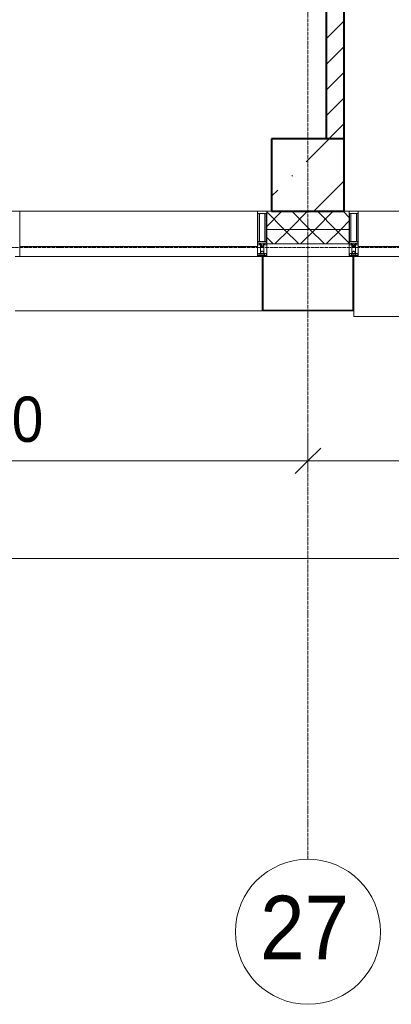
# Model space of a CAD drawing. Header units: millimetres. Extents: x -816133 to 919604, y 87941 to 147341.
# Tile 191 of 201: x 137996 to 140046, y 116759 to 122190. Entities that reach past the tile are written whole.
import ezdxf

# ---------------------------------------------------------------- set-up
doc = ezdxf.new("R2010")
doc.units = ezdxf.units.MM
doc.linetypes.add('ADSK_Линия сетки', pattern=[25, 20, -2.5, 0, -2.5])
doc.linetypes.add('Линия сетки', pattern=[25, 20, -2.5, 0, -2.5])
for name, color, linetype, lineweight in [('A-010-D_DIM', 7, 'Continuous', 9), ('A-200-M_WALL', 7, 'Continuous', 18), ('A-200-M_WALL_INT', 7, 'Continuous', 18), ('A-200-M_WALL_PAT', 7, 'Continuous', 40), ('A-214-M_CURT_WALL', 7, 'Continuous', 18), ('A-215-M_CURT_PANEL', 7, 'Continuous', 18), ('A-280-M_COLUMN', 7, 'Continuous', 18), ('S-280-M_COLUMN', 7, 'Continuous', 18), ('Z-030-M_GRID', 7, 'Continuous', 9), ('Z-033_T_GRIDREF', 7, 'Continuous', 20), ('Z-060-M_DETAIL', 7, 'Continuous', 18), ('СС-011-ПОЖ-СИГНАЛИЗАЦИЯ', 1, 'Continuous', 30)]:
    doc.layers.add(name, color=color, linetype=linetype, lineweight=lineweight)
doc.styles.add('Arial', font='arial.ttf', dxfattribs={"width": 0.9, "height": 700})
doc.styles.add('Arial_3', font='arial.ttf', dxfattribs={"width": 0.9, "height": 500})

# ---------------------------------------------------------------- blocks, each defined once
blk = doc.blocks.new('13эт')
at = {"layer": 'S-280-M_COLUMN', "lineweight": 9}
h = blk.add_hatch(dxfattribs=at)
h.set_pattern_fill('FP_20', color=9, style=0, pattern_type=2)
h.set_pattern_definition([(45, (306945.4, 105532.93), (-314.309, 314.309), []), (45, (307259.7, 105532.93), (-314.309, 314.309), [555.625, -111.125, 3.353, -107.772])])
h.paths.add_polyline_path([(415095.4, 121132.9), (415095.4, 121532.9), (414695.4, 121532.9), (414695.4, 121132.9)])
at = {"layer": 'A-010-D_DIM', "color": 9, "lineweight": 15}
for p, q in [((414895.4, 119756.5), (414895.4, 119906.5)), ((414895.4, 119756.5), (414895.4, 119906.5)), ((414895.4, 119756.5), (414966.1, 119827.2)), ((414895.4, 119756.5), (414966.1, 119827.2)), ((411295.4, 119756.5), (414895.4, 119756.5)), ((414895.4, 119756.5), (414824.7, 119685.8)), ((414895.4, 119756.5), (414824.7, 119685.8)), ((414895.4, 119756.5), (414895.4, 119706.5)), ((414895.4, 119756.5), (418495.4, 119756.5)), ((414895.4, 119756.5), (414895.4, 119706.5)), ((401945.4, 119218.6), (443845.4, 119218.6))]:
    blk.add_line(p, q, dxfattribs=at)
at = {"layer": 'A-200-M_WALL', "color": 9, "lineweight": 9}
for p, q in [((414695.4, 121132.9), (414667.9, 121132.9)), ((414667.9, 121132.9), (414667.9, 120952.9)), ((415122.9, 121132.9), (415095.4, 121132.9)), ((415122.9, 120952.9), (415122.9, 121132.9)), ((415122.9, 121032.9), (414667.9, 121032.9)), ((414667.9, 120952.9), (415122.9, 120952.9))]:
    blk.add_line(p, q, dxfattribs=at)
at = {"layer": 'A-200-M_WALL_INT', "color": 9, "lineweight": 40}
for p, q in [((414995.4, 125532.9), (414995.4, 121532.9)), ((415095.4, 121532.9), (415095.4, 125532.9))]:
    blk.add_line(p, q, dxfattribs=at)
at = {"layer": 'A-200-M_WALL_PAT', "color": 9, "linetype": 'Continuous', "lineweight": 9}
for p, q in [((414995.4, 122083.3), (415095.4, 122183.3)), ((414995.4, 121941.9), (415095.4, 122041.9)), ((414995.4, 121800.5), (415095.4, 121900.5)), ((414995.4, 121659.1), (415095.4, 121759.1)), ((415010.7, 121532.9), (415095.4, 121617.6))]:
    blk.add_line(p, q, dxfattribs=at)
at = {"layer": 'A-200-M_WALL_PAT', "color": 9, "linetype": 'Continuous', "lineweight": 5}
for p, q in [((414667.9, 121048.7), (414752.1, 121132.9)), ((414764.8, 121032.9), (414667.9, 121129.9)), ((414793.6, 121032.9), (414893.6, 121132.9)), ((414906.2, 121032.9), (414806.2, 121132.9)), ((414935, 121032.9), (415035, 121132.9)), ((415047.7, 121032.9), (414947.7, 121132.9)), ((415122.9, 121099.1), (415089.1, 121132.9)), ((415076.4, 121032.9), (415122.9, 121079.4)), ((414713.6, 120952.9), (414793.6, 121032.9)), ((414844.8, 120952.9), (414764.8, 121032.9)), ((414855, 120952.9), (414935, 121032.9)), ((414986.2, 120952.9), (414906.2, 121032.9)), ((414996.4, 120952.9), (415076.4, 121032.9)), ((415122.9, 120957.7), (415047.7, 121032.9)), ((414703.4, 120952.9), (414667.9, 120988.4))]:
    blk.add_line(p, q, dxfattribs=at)
at = {"layer": 'A-214-M_CURT_WALL', "color": 9, "lineweight": 5, "extrusion": (0, 0, -1)}
for p, q in [((413305.4, 121132.9), (413255.4, 121132.9)), ((413305.4, 120882.9), (413305.4, 121132.9)), ((414617.9, 121132.9), (414617.9, 120882.9)), ((414667.9, 121132.9), (414617.9, 121132.9)), ((414667.9, 120882.9), (414667.9, 121132.9)), ((415122.9, 121132.9), (415122.9, 120882.9)), ((415172.9, 121132.9), (415122.9, 121132.9)), ((415172.9, 120882.9), (415172.9, 121132.9)), ((413280.4, 120882.9), (413305.4, 120882.9)), ((414617.9, 120882.9), (414642.9, 120882.9)), ((414647.9, 120882.9), (414667.9, 120882.9)), ((415122.9, 120882.9), (415142.9, 120882.9)), ((415147.9, 120882.9), (415172.9, 120882.9))]:
    blk.add_line(p, q, dxfattribs=at)
at = {"layer": 'A-214-M_CURT_WALL', "color": 9, "lineweight": 5}
for p, q in [((414617.9, 121132.9), (413305.4, 121132.9)), ((416485.4, 121132.9), (415172.9, 121132.9))]:
    blk.add_line(p, q, dxfattribs=at)
at = {"layer": 'A-215-M_CURT_PANEL', "color": 9, "lineweight": 5}
for p, q in [((414617.9, 120937.9), (413305.4, 120937.9)), ((413305.4, 120937.9), (413305.4, 120882.9)), ((414617.9, 120882.9), (414617.9, 120937.9)), ((416485.4, 120937.9), (415172.9, 120937.9)), ((415172.9, 120937.9), (415172.9, 120882.9)), ((413305.4, 120882.9), (414617.9, 120882.9)), ((415172.9, 120882.9), (416485.4, 120882.9))]:
    blk.add_line(p, q, dxfattribs=at)
at = {"layer": 'A-280-M_COLUMN', "color": 9, "lineweight": 5}
for p, q in [((414642.9, 120882.9), (414647.9, 120882.9)), ((414642.9, 120582.9), (414642.9, 120882.9)), ((414647.9, 120882.9), (414647.9, 120587.9)), ((415122.9, 120882.9), (414667.9, 120882.9)), ((415142.9, 120882.9), (415147.9, 120882.9)), ((415142.9, 120587.9), (415142.9, 120882.9)), ((415147.9, 120882.9), (415147.9, 120582.9)), ((413280.4, 120582.9), (414642.9, 120582.9)), ((415147.9, 120582.9), (414642.9, 120582.9)), ((414647.9, 120587.9), (415142.9, 120587.9)), ((415147.9, 120552.9), (415147.9, 120582.9)), ((415147.9, 120552.9), (416510.4, 120552.9))]:
    blk.add_line(p, q, dxfattribs=at)
at = {"layer": 'S-280-M_COLUMN', "color": 9, "lineweight": 40}
for p, q in [((415095.4, 121532.9), (414695.4, 121532.9)), ((414695.4, 121532.9), (414695.4, 121132.9)), ((415095.4, 121132.9), (415095.4, 121532.9)), ((414695.4, 121132.9), (415095.4, 121132.9))]:
    blk.add_line(p, q, dxfattribs=at)
at = {"layer": 'Z-030-M_GRID', "color": 9, "linetype": 'Линия сетки'}
blk.add_line((414895.4, 117558.7), (414895.4, 138582.9), dxfattribs=at)
at = {"layer": 'Z-030-M_GRID', "color": 9, "linetype": 'ADSK_Линия сетки'}
blk.add_line((443695.4, 120932.9), (399384.3, 120932.9), dxfattribs=at)
at = {"layer": 'Z-033_T_GRIDREF', "color": 9}
for start, end in [(0, 180), (180, 0)]:
    blk.add_arc((414895.4, 117158.7), 400, start, end, dxfattribs=at)
at = {"layer": 'Z-060-M_DETAIL', "color": 9, "lineweight": 5}
for p, q in [((414617.9, 120948.2), (414617.9, 121132.9)), ((414617.9, 121132.9), (414642.9, 121132.9)), ((414619.9, 121120.2), (414642.9, 121120.2)), ((414619.9, 121120.2), (414619.9, 120956.5)), ((414628, 120966.9), (414628, 121120.2)), ((414667.9, 121132.9), (414642.9, 121132.9)), ((414665.9, 121120.2), (414642.9, 121120.2)), ((414657.8, 120966.9), (414657.8, 121120.2)), ((414665.9, 121120.2), (414665.9, 120956.5)), ((414667.9, 120948.2), (414667.9, 121132.9)), ((415122.9, 120948.2), (415122.9, 121132.9)), ((415122.9, 121132.9), (415147.9, 121132.9)), ((415124.9, 121120.2), (415147.9, 121120.2)), ((415124.9, 121120.2), (415124.9, 120956.5)), ((415133, 120966.9), (415133, 121120.2)), ((415172.9, 121132.9), (415147.9, 121132.9)), ((415170.9, 121120.2), (415147.9, 121120.2)), ((415162.8, 120966.9), (415162.8, 121120.2)), ((415170.9, 121120.2), (415170.9, 120956.5)), ((415172.9, 120948.2), (415172.9, 121132.9)), ((414642.9, 120966.9), (414619.9, 120966.9)), ((414642.4, 120956.5), (414619.9, 120956.5)), ((414628.9, 120954.2), (414628.9, 120948.2)), ((414632.9, 120954.2), (414628.9, 120954.2)), ((414632.9, 120935.9), (414632.9, 120954.2)), ((414635.9, 120948.2), (414637, 120950.2)), ((414638.8, 120950.2), (414637, 120950.2)), ((414638.8, 120950.2), (414640, 120948)), ((414642.9, 120966.9), (414665.9, 120966.9)), ((414643.4, 120956.5), (414665.9, 120956.5)), ((414647, 120950.2), (414645.8, 120948)), ((414647, 120950.2), (414648.8, 120950.2)), ((414649.9, 120948.2), (414648.8, 120950.2)), ((414652.9, 120954.2), (414656.9, 120954.2)), ((414652.9, 120935.9), (414652.9, 120954.2)), ((414656.9, 120954.2), (414656.9, 120948.2)), ((415147.9, 120966.9), (415124.9, 120966.9)), ((415147.4, 120956.5), (415124.9, 120956.5)), ((415133.9, 120954.2), (415133.9, 120948.2)), ((415137.9, 120954.2), (415133.9, 120954.2)), ((415137.9, 120935.9), (415137.9, 120954.2)), ((415140.9, 120948.2), (415142, 120950.2)), ((415143.8, 120950.2), (415142, 120950.2)), ((415143.8, 120950.2), (415145, 120948)), ((415147.9, 120966.9), (415170.9, 120966.9)), ((415148.4, 120956.5), (415170.9, 120956.5)), ((415152, 120950.2), (415150.8, 120948)), ((415152, 120950.2), (415153.8, 120950.2)), ((415154.9, 120948.2), (415153.8, 120950.2)), ((415157.9, 120954.2), (415161.9, 120954.2)), ((415157.9, 120935.9), (415157.9, 120954.2)), ((415161.9, 120954.2), (415161.9, 120948.2)), ((414628.9, 120948.2), (414617.9, 120948.2)), ((414619.1, 120897.5), (414617.9, 120897.2)), ((414617.9, 120882.9), (414617.9, 120897.2)), ((414620.6, 120899.9), (414619.1, 120899.9)), ((414619.1, 120899.9), (414619.1, 120897.5)), ((414620.4, 120893.5), (414619.1, 120897.5)), ((414620.6, 120899.9), (414620.6, 120899)), ((414620.6, 120899), (414621.6, 120899)), ((414623.9, 120900.6), (414621.6, 120899)), ((414624.5, 120899.5), (414623.9, 120900.6)), ((414635.5, 120899.5), (414624.5, 120899.5)), ((414630.7, 120891.9), (414630.7, 120897.7)), ((414630.7, 120897.7), (414642.9, 120897.7)), ((414634.2, 120935.9), (414632.9, 120935.9)), ((414632.9, 120935.9), (414632.9, 120899.9)), ((414632.9, 120899.9), (414635.4, 120899.9)), ((414634.2, 120935.9), (414635.9, 120937.6)), ((414634.4, 120905.9), (414641.4, 120912.9)), ((414634.4, 120901.4), (414634.4, 120905.9)), ((414635.4, 120901.4), (414634.4, 120901.4)), ((414635.4, 120899.9), (414635.4, 120901.4)), ((414635.5, 120900.9), (414635.5, 120899.5)), ((414640.3, 120900.9), (414635.5, 120900.9)), ((414635.9, 120948.2), (414635.9, 120937.6)), ((414640, 120948), (414640, 120937.6)), ((414641.6, 120935.9), (414640, 120937.6)), ((414640.3, 120900.9), (414640.3, 120899.8)), ((414640.3, 120899.8), (414642.9, 120899.8)), ((414641.4, 120912.9), (414642.9, 120912.9)), ((414642.9, 120935.9), (414641.6, 120935.9)), ((414642.9, 120935.9), (414644.2, 120935.9)), ((414644.4, 120912.9), (414642.9, 120912.9)), ((414645.5, 120899.8), (414642.9, 120899.8)), ((414642.9, 120897.7), (414642.9, 120899.8)), ((414642.9, 120897.7), (414642.9, 120899.8)), ((414655.1, 120897.7), (414642.9, 120897.7)), ((414644.2, 120935.9), (414645.8, 120937.6)), ((414651.4, 120905.9), (414644.4, 120912.9)), ((414645.5, 120900.9), (414645.5, 120899.8)), ((414645.5, 120900.9), (414650.3, 120900.9)), ((414645.8, 120948), (414645.8, 120937.6)), ((414649.9, 120948.2), (414649.9, 120937.6)), ((414651.6, 120935.9), (414649.9, 120937.6)), ((414650.3, 120900.9), (414650.3, 120899.5)), ((414650.3, 120899.5), (414661.3, 120899.5)), ((414650.4, 120901.4), (414651.4, 120901.4)), ((414650.4, 120899.9), (414650.4, 120901.4)), ((414652.9, 120899.9), (414650.4, 120899.9)), ((414651.4, 120901.4), (414651.4, 120905.9)), ((414651.6, 120935.9), (414652.9, 120935.9)), ((414652.9, 120935.9), (414652.9, 120899.9)), ((414655.1, 120891.9), (414655.1, 120897.7)), ((414656.9, 120948.2), (414667.9, 120948.2)), ((414661.3, 120899.5), (414661.9, 120900.6)), ((414661.9, 120900.6), (414664.2, 120899)), ((414665.2, 120899), (414664.2, 120899)), ((414665.2, 120899.9), (414665.2, 120899)), ((414665.2, 120899.9), (414666.8, 120899.9)), ((414665.4, 120893.5), (414666.8, 120897.5)), ((414666.8, 120899.9), (414666.8, 120897.5)), ((414666.8, 120897.5), (414667.9, 120897.2)), ((414667.9, 120882.9), (414667.9, 120897.2)), ((415133.9, 120948.2), (415122.9, 120948.2)), ((415124.1, 120897.5), (415122.9, 120897.2)), ((415122.9, 120882.9), (415122.9, 120897.2)), ((415125.6, 120899.9), (415124.1, 120899.9)), ((415124.1, 120899.9), (415124.1, 120897.5)), ((415125.4, 120893.5), (415124.1, 120897.5)), ((415125.6, 120899.9), (415125.6, 120899)), ((415125.6, 120899), (415126.6, 120899)), ((415128.9, 120900.6), (415126.6, 120899)), ((415129.5, 120899.5), (415128.9, 120900.6)), ((415140.5, 120899.5), (415129.5, 120899.5)), ((415135.7, 120891.9), (415135.7, 120897.7)), ((415135.7, 120897.7), (415147.9, 120897.7)), ((415139.2, 120935.9), (415137.9, 120935.9)), ((415137.9, 120935.9), (415137.9, 120899.9)), ((415137.9, 120899.9), (415140.4, 120899.9)), ((415139.2, 120935.9), (415140.9, 120937.6)), ((415139.4, 120905.9), (415146.4, 120912.9)), ((415139.4, 120901.4), (415139.4, 120905.9)), ((415140.4, 120901.4), (415139.4, 120901.4)), ((415140.4, 120899.9), (415140.4, 120901.4)), ((415140.5, 120900.9), (415140.5, 120899.5)), ((415145.3, 120900.9), (415140.5, 120900.9)), ((415140.9, 120948.2), (415140.9, 120937.6)), ((415145, 120948), (415145, 120937.6)), ((415146.6, 120935.9), (415145, 120937.6)), ((415145.3, 120900.9), (415145.3, 120899.8)), ((415145.3, 120899.8), (415147.9, 120899.8)), ((415146.4, 120912.9), (415147.9, 120912.9)), ((415147.9, 120935.9), (415146.6, 120935.9)), ((415147.9, 120935.9), (415149.2, 120935.9)), ((415149.4, 120912.9), (415147.9, 120912.9)), ((415150.5, 120899.8), (415147.9, 120899.8)), ((415147.9, 120897.7), (415147.9, 120899.8)), ((415147.9, 120897.7), (415147.9, 120899.8)), ((415160.1, 120897.7), (415147.9, 120897.7)), ((415149.2, 120935.9), (415150.8, 120937.6)), ((415156.4, 120905.9), (415149.4, 120912.9)), ((415150.5, 120900.9), (415150.5, 120899.8)), ((415150.5, 120900.9), (415155.3, 120900.9)), ((415150.8, 120948), (415150.8, 120937.6)), ((415154.9, 120948.2), (415154.9, 120937.6)), ((415156.6, 120935.9), (415154.9, 120937.6)), ((415155.3, 120900.9), (415155.3, 120899.5)), ((415155.3, 120899.5), (415166.3, 120899.5)), ((415155.4, 120901.4), (415156.4, 120901.4)), ((415155.4, 120899.9), (415155.4, 120901.4)), ((415157.9, 120899.9), (415155.4, 120899.9)), ((415156.4, 120901.4), (415156.4, 120905.9)), ((415156.6, 120935.9), (415157.9, 120935.9)), ((415157.9, 120935.9), (415157.9, 120899.9)), ((415160.1, 120891.9), (415160.1, 120897.7)), ((415161.9, 120948.2), (415172.9, 120948.2)), ((415166.3, 120899.5), (415166.9, 120900.6)), ((415166.9, 120900.6), (415169.2, 120899)), ((415170.2, 120899), (415169.2, 120899)), ((415170.2, 120899.9), (415170.2, 120899)), ((415170.2, 120899.9), (415171.8, 120899.9)), ((415170.4, 120893.5), (415171.8, 120897.5)), ((415171.8, 120899.9), (415171.8, 120897.5)), ((415171.8, 120897.5), (415172.9, 120897.2)), ((415172.9, 120882.9), (415172.9, 120897.2)), ((414617.9, 120882.9), (414642.9, 120882.9)), ((414620.4, 120893.5), (414619.2, 120892.8)), ((414619.2, 120884.2), (414619.2, 120892.8)), ((414619.2, 120884.2), (414631.1, 120884.2)), ((414619.7, 120893.1), (414620.4, 120890.9)), ((414620.4, 120890.9), (414620.4, 120887.4)), ((414621.6, 120887.4), (414620.4, 120887.4)), ((414621.6, 120887.4), (414621.6, 120889.4)), ((414621.6, 120889.4), (414628.7, 120889.4)), ((414628.7, 120889.4), (414628.7, 120887.4)), ((414629.7, 120887.4), (414628.7, 120887.4)), ((414629.7, 120887.4), (414630.7, 120890.1)), ((414630.2, 120890.6), (414631.6, 120894.3)), ((414630.2, 120890.6), (414631.1, 120889.8)), ((414631.1, 120884.2), (414631.1, 120889.8)), ((414632.4, 120894.2), (414631.6, 120894.3)), ((414632.4, 120884.4), (414632.4, 120894.2)), ((414638.1, 120884.4), (414632.4, 120884.4)), ((414642.9, 120890.9), (414638.1, 120890.9)), ((414638.1, 120884.4), (414638.1, 120890.9)), ((414642.9, 120882.9), (414642.9, 120890.9)), ((414642.9, 120890.9), (414647.7, 120890.9)), ((414642.9, 120882.9), (414642.9, 120890.9)), ((414667.9, 120882.9), (414642.9, 120882.9)), ((414647.7, 120884.4), (414647.7, 120890.9)), ((414647.7, 120884.4), (414653.4, 120884.4)), ((414653.4, 120894.2), (414654.2, 120894.3)), ((414653.4, 120884.4), (414653.4, 120894.2)), ((414655.6, 120890.6), (414654.2, 120894.3)), ((414655.6, 120890.6), (414654.7, 120889.8)), ((414654.7, 120884.2), (414654.7, 120889.8)), ((414666.6, 120884.2), (414654.7, 120884.2)), ((414656.1, 120887.4), (414655.1, 120890.1)), ((414656.1, 120887.4), (414657.1, 120887.4)), ((414664.2, 120889.4), (414657.1, 120889.4)), ((414657.1, 120889.4), (414657.1, 120887.4)), ((414664.2, 120887.4), (414664.2, 120889.4)), ((414664.2, 120887.4), (414665.4, 120887.4)), ((414665.4, 120893.5), (414666.6, 120892.8)), ((414666.1, 120893.1), (414665.4, 120890.9)), ((414665.4, 120890.9), (414665.4, 120887.4)), ((414666.6, 120884.2), (414666.6, 120892.8)), ((415122.9, 120882.9), (415147.9, 120882.9)), ((415125.4, 120893.5), (415124.2, 120892.8)), ((415124.2, 120884.2), (415124.2, 120892.8)), ((415124.2, 120884.2), (415136.1, 120884.2)), ((415124.7, 120893.1), (415125.4, 120890.9)), ((415125.4, 120890.9), (415125.4, 120887.4)), ((415126.6, 120887.4), (415125.4, 120887.4)), ((415126.6, 120887.4), (415126.6, 120889.4)), ((415126.6, 120889.4), (415133.7, 120889.4)), ((415133.7, 120889.4), (415133.7, 120887.4)), ((415134.7, 120887.4), (415133.7, 120887.4)), ((415134.7, 120887.4), (415135.7, 120890.1)), ((415135.2, 120890.6), (415136.6, 120894.3)), ((415135.2, 120890.6), (415136.1, 120889.8)), ((415136.1, 120884.2), (415136.1, 120889.8)), ((415137.4, 120894.2), (415136.6, 120894.3)), ((415137.4, 120884.4), (415137.4, 120894.2)), ((415143.1, 120884.4), (415137.4, 120884.4)), ((415147.9, 120890.9), (415143.1, 120890.9)), ((415143.1, 120884.4), (415143.1, 120890.9)), ((415147.9, 120882.9), (415147.9, 120890.9)), ((415147.9, 120890.9), (415152.7, 120890.9)), ((415147.9, 120882.9), (415147.9, 120890.9)), ((415172.9, 120882.9), (415147.9, 120882.9)), ((415152.7, 120884.4), (415152.7, 120890.9)), ((415152.7, 120884.4), (415158.4, 120884.4)), ((415158.4, 120894.2), (415159.2, 120894.3)), ((415158.4, 120884.4), (415158.4, 120894.2)), ((415160.6, 120890.6), (415159.2, 120894.3)), ((415160.6, 120890.6), (415159.7, 120889.8)), ((415159.7, 120884.2), (415159.7, 120889.8)), ((415171.6, 120884.2), (415159.7, 120884.2)), ((415161.1, 120887.4), (415160.1, 120890.1)), ((415161.1, 120887.4), (415162.1, 120887.4)), ((415169.2, 120889.4), (415162.1, 120889.4)), ((415162.1, 120889.4), (415162.1, 120887.4)), ((415169.2, 120887.4), (415169.2, 120889.4)), ((415169.2, 120887.4), (415170.4, 120887.4)), ((415170.4, 120893.5), (415171.6, 120892.8)), ((415171.1, 120893.1), (415170.4, 120890.9)), ((415170.4, 120890.9), (415170.4, 120887.4)), ((415171.6, 120884.2), (415171.6, 120892.8))]:
    blk.add_line(p, q, dxfattribs=at)
for centre, start, end in [((414642.4, 120956), 0, 90), ((414643.4, 120956), 90, 180), ((415147.4, 120956), 0, 90), ((415148.4, 120956), 90, 180)]:
    blk.add_arc(centre, 0.5, start, end, dxfattribs=at)
at = {"layer": 'A-010-D_DIM', "color": 9, "lineweight": 30, "style": 'Arial_3', "width": 0.9}
blk.add_text('3600', height=250, dxfattribs=at).set_placement((412736.9, 119861))
at = {"layer": 'Z-033_T_GRIDREF', "color": 9, "style": 'Arial', "width": 0.9}
blk.add_text('27', height=350, dxfattribs=at).set_placement((414631.9, 117007.6))

msp = doc.modelspace()

# ---------------------------------------------------------------- block references
at = {"layer": 'СС-011-ПОЖ-СИГНАЛИЗАЦИЯ', "color": 9, "lineweight": 30}
msp.add_blockref('13эт', (-275309.7, 0), dxfattribs=at)

doc.saveas('drawing.dxf')
